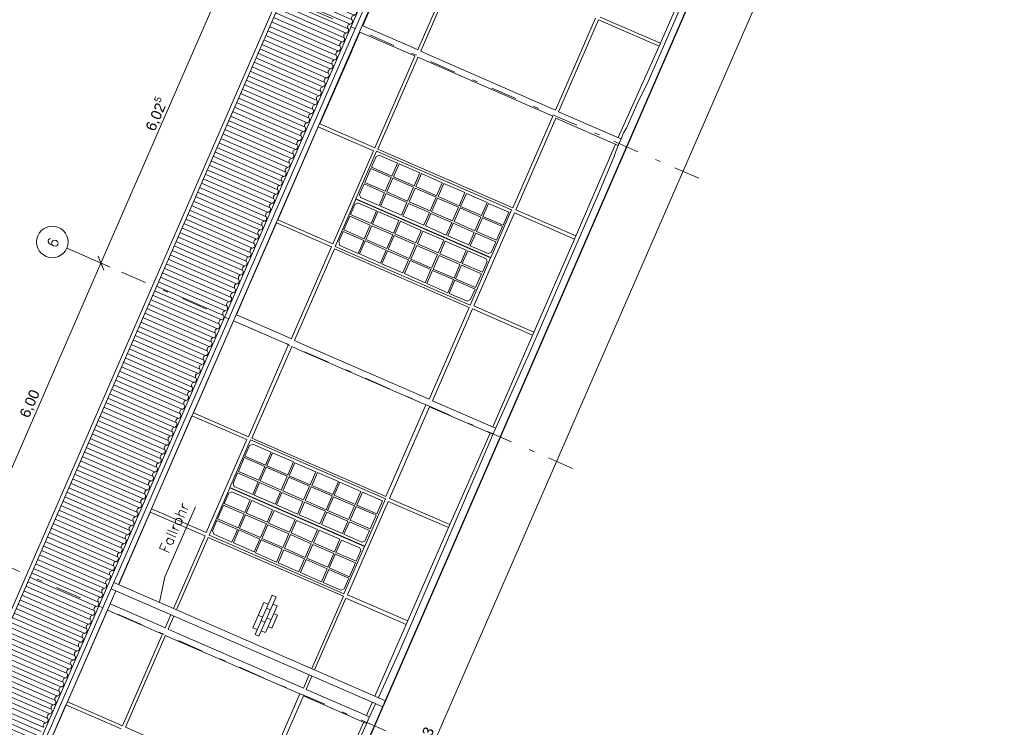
# Model space of a CAD drawing. Header units: metres. Extents: x -43 to 549, y 12 to 64.
# Tile 10 of 13: x 161 to 179, y 36 to 50. Entities that reach past the tile are written whole.
import ezdxf

# ---------------------------------------------------------------- set-up
doc = ezdxf.new("R2010")
doc.units = ezdxf.units.M
doc.header["$MEASUREMENT"] = 0
for name, pattern in [('Achslinie 01', [1.166667, 0.5, -0.3, 0, -0.366667]), ('DGN Style 2', [1.233271, 0.739963, -0.493308]), ('Wipeout_Contour', [1, 0, -1])]:
    doc.linetypes.add(name, pattern=pattern)
for name, color, linetype in [('00_Achsraster', 7, 'Continuous'), ('GBE_Beschriftung', 7, 'Continuous'), ('GBE_Dach', 7, 'Continuous'), ('GBE_Fen_Tuer', 7, 'Continuous'), ('GBE_Wand_Decke_tragend_Ansicht', 7, 'Continuous'), ('GBE_Wand_Decke_tragend_Schnitt', 7, 'Continuous'), ('NEU_GBE_Bemassung_fsa', 7, 'Continuous'), ('NEU_GBE_Holzbalken', 7, 'Continuous'), ('NEU_GBE_Regenrinne', 7, 'Continuous')]:
    doc.layers.add(name, color=color, linetype=linetype)
doc.styles.add('ERSTELLTER_STIL_1', font='txt')
doc.dimstyles.new('ERSTELLTER_STIL__1', dxfattribs={"dimtxt": 0.2, "dimasz": 0.190285, "dimexe": 0.18, "dimexo": 0.5, "dimgap": 0.09, "dimtad": 1, "dimzin": 0, "dimdsep": 46, "dimtxsty": 'ERSTELLTER_STIL_1', "dimblk": 'ARROWHEAD_6', "dimblk1": 'ARROWHEAD_6', "dimblk2": 'ARROWHEAD_6', "dimcen": 0.09, "dimclrd": 7, "dimclre": 7, "dimclrt": 7, "dimazin": 0, "dimtfac": 1, "dimtdec": 4, "dimtmove": 2, "dimatfit": 3, "dimfxl": 1, "dimtolj": 1, "dimtzin": 0, "dimarcsym": 0})
doc.dimstyles.new('ERSTELLTER_STIL__2', dxfattribs={"dimtxt": 0.2, "dimasz": 0.190285, "dimexe": 0.18, "dimexo": 0.5, "dimgap": 0.09, "dimtad": 1, "dimzin": 0, "dimdsep": 46, "dimtxsty": 'ERSTELLTER_STIL_1', "dimblk": 'ARROWHEAD_6', "dimblk1": 'ARROWHEAD_6', "dimblk2": 'ARROWHEAD_6', "dimcen": 0.09, "dimclrd": 8, "dimclre": 8, "dimclrt": 8, "dimazin": 0, "dimtfac": 1, "dimtdec": 4, "dimtmove": 0, "dimatfit": 3, "dimfxl": 1, "dimtolj": 1, "dimtzin": 0, "dimarcsym": 0})

# ---------------------------------------------------------------- blocks, each defined once
blk = doc.blocks.new('*D11', base_point=(191.698, 0))
at = {"layer": 'NEU_GBE_Bemassung_fsa', "color": 7, "linetype": 'Continuous', "lineweight": 13}
for p, q in [((178.266, 57.658), (177.635, 57.933)), ((158.835, 13.515), (178.094, 57.733)), ((178.145, 57.601), (178.042, 57.865)), ((178.094, 57.733), (178.154, 57.871)), ((159.007, 13.44), (158.377, 13.715)), ((158.775, 13.377), (158.835, 13.515)), ((158.783, 13.647), (158.887, 13.383))]:
    blk.add_line(p, q, dxfattribs=at)
at = {"color": 254, "linetype": 'Wipeout_Contour', "lineweight": 0, "ltscale": 688.273553}
blk.add_wipeout([(168.304, 35.273), (168.612, 35.981), (168.35, 36.095), (168.042, 35.387)], dxfattribs=at).dxf.layer = 'NEU_GBE_Bemassung_fsa'
at = {"layer": 'NEU_GBE_Bemassung_fsa', "color": 7, "lineweight": 13, "insert": (168.281, 35.329), "char_height": 0.2, "attachment_point": 7, "rotation": 66.4651, "style": 'ERSTELLTER_STIL_1'}
blk.add_mtext('\\A1;{\\pql;\\fArial|b0|i0|c0|p34;48,23}', dxfattribs=at)
blk = doc.blocks.new('ARROWHEAD_6')
at = {"color": 0, "linetype": 'Continuous', "lineweight": 0}
for p, q in [((0, 0), (-1, 0)), ((-0.5, -0.5), (0.5, 0.5))]:
    blk.add_line(p, q, dxfattribs=at)
blk = doc.blocks.new('*D15', base_point=(191.698, 0))
at = {"layer": '00_Achsraster', "color": 8, "linetype": 'Continuous', "lineweight": 18}
for p, q in [((159.782, 39.373), (162.178, 44.874)), ((159.954, 39.298), (159.324, 39.573)), ((157.395, 33.892), (159.782, 39.373)), ((159.73, 39.505), (159.834, 39.242)), ((157.567, 33.817), (156.936, 34.092)), ((157.343, 34.024), (157.446, 33.76))]:
    blk.add_line(p, q, dxfattribs=at)
at = {"color": 254, "linetype": 'Wipeout_Contour', "lineweight": 0, "ltscale": 650.609734}
blk.add_wipeout([(158.461, 36.363), (158.699, 36.909), (158.459, 37.014), (158.221, 36.468)], dxfattribs=at).dxf.layer = '00_Achsraster'
at = {"layer": '00_Achsraster', "color": 8, "lineweight": 18, "insert": (158.445, 36.404), "char_height": 0.2, "attachment_point": 7, "rotation": 66.4651, "style": 'ERSTELLTER_STIL_1'}
blk.add_mtext('\\A1;{\\pql;\\fArial|b0|i0|c0|p34;5,98}', dxfattribs=at)
blk = doc.blocks.new('*D16', base_point=(191.698, 0))
at = {"layer": '00_Achsraster', "color": 8, "linetype": 'Continuous', "lineweight": 18}
for p, q in [((162.126, 45.006), (162.23, 44.742)), ((159.782, 39.373), (162.178, 44.874)), ((159.954, 39.298), (159.324, 39.573)), ((159.73, 39.505), (159.834, 39.242))]:
    blk.add_line(p, q, dxfattribs=at)
at = {"color": 254, "linetype": 'Wipeout_Contour', "lineweight": 0, "ltscale": 665.162096}
blk.add_wipeout([(160.853, 41.854), (161.091, 42.401), (160.85, 42.505), (160.612, 41.959)], dxfattribs=at).dxf.layer = '00_Achsraster'
at = {"layer": '00_Achsraster', "color": 8, "lineweight": 18, "insert": (160.837, 41.895), "char_height": 0.2, "attachment_point": 7, "rotation": 66.4651, "style": 'ERSTELLTER_STIL_1'}
blk.add_mtext('\\A1;{\\pql;\\fArial|b0|i0|c0|p34;6,00}', dxfattribs=at)
blk = doc.blocks.new('*D17', base_point=(191.698, 0))
at = {"layer": '00_Achsraster', "color": 8, "linetype": 'Continuous', "lineweight": 18}
for p, q in [((164.532, 50.529), (164.635, 50.266)), ((162.178, 44.874), (164.583, 50.398)), ((162.35, 44.799), (161.719, 45.074)), ((162.126, 45.006), (162.23, 44.742)), ((159.782, 39.373), (162.178, 44.874))]:
    blk.add_line(p, q, dxfattribs=at)
at = {"color": 254, "linetype": 'Wipeout_Contour', "lineweight": 0, "ltscale": 680.305984}
blk.add_wipeout([(163.233, 47.32), (163.511, 47.959), (163.271, 48.063), (162.993, 47.425)], dxfattribs=at).dxf.layer = '00_Achsraster'
at = {"layer": '00_Achsraster', "color": 8, "lineweight": 18, "insert": (163.253, 47.345), "char_height": 0.2, "attachment_point": 7, "rotation": 66.4651, "style": 'ERSTELLTER_STIL_1'}
blk.add_mtext('\\A1;{\\pql;\\fArial|b0|i0|c0|p34;6,02\\fArial|b0|i0|c0|p34;\\A1{\\H.66x;\\S5^  ;}}', dxfattribs=at)
blk = doc.blocks.new('*D18', base_point=(191.698, 0))
at = {"layer": '00_Achsraster', "color": 8, "linetype": 'Continuous', "lineweight": 18}
for p, q in [((164.583, 50.398), (166.979, 55.898)), ((166.927, 56.03), (167.031, 55.766)), ((164.756, 50.323), (164.125, 50.597)), ((164.532, 50.529), (164.635, 50.266)), ((162.178, 44.874), (164.583, 50.398))]:
    blk.add_line(p, q, dxfattribs=at)
at = {"color": 254, "linetype": 'Wipeout_Contour', "lineweight": 0, "ltscale": 695.95053}
blk.add_wipeout([(165.654, 52.878), (165.892, 53.425), (165.652, 53.529), (165.414, 52.983)], dxfattribs=at).dxf.layer = '00_Achsraster'
at = {"layer": '00_Achsraster', "color": 8, "lineweight": 18, "insert": (165.638, 52.919), "char_height": 0.2, "attachment_point": 7, "rotation": 66.4651, "style": 'ERSTELLTER_STIL_1'}
blk.add_mtext('\\A1;{\\pql;\\fArial|b0|i0|c0|p34;6,00}', dxfattribs=at)

msp = doc.modelspace()

# ---------------------------------------------------------------- hatches: boundary and pattern name
at = {"layer": 'GBE_Dach', "linetype": 'Continuous', "lineweight": 18, "true_color": 0xdfdfdf}
h = msp.add_hatch(dxfattribs=at)
h.set_pattern_fill('Dachschraffur_1_0003', color=254, style=0, pattern_type=2)
h.set_pattern_definition([(156.4651, (151.61792, 16.62765), (0.03713562, 0.08526398), [])])
h.paths.add_polyline_path([(152.421, 16.163), (171.777, 60.603), (170.516, 61.152), (151.16, 16.712)])

# ---------------------------------------------------------------- linework, layer by layer
at = {"layer": '00_Achsraster', "color": 253, "linetype": 'Achslinie 01', "lineweight": 18, "true_color": 0x9f9f9f}
for p, q in [((173.56, 46.488), (163.934, 50.681)), ((171.155, 40.964), (161.528, 45.157)), ((168.759, 35.464), (159.132, 39.656))]:
    msp.add_line(p, q, dxfattribs=at)
at = {"layer": '00_Achsraster', "color": 253, "linetype": 'Continuous', "lineweight": 18, "true_color": 0x9f9f9f}
msp.add_circle((161.253, 45.277), 0.3, dxfattribs=at)
at = {"layer": 'GBE_Beschriftung', "color": 7, "linetype": 'Continuous', "lineweight": 13}
msp.add_lwpolyline([(163.29, 38.416), (163.394, 38.898), (163.975, 40.233)], dxfattribs=at)
at = {"layer": 'GBE_Dach', "color": 9, "linetype": 'Continuous', "lineweight": 18}
for p, q in [((151.097, 16.753), (170.452, 61.193)), ((151.165, 16.723), (170.521, 61.163))]:
    msp.add_line(p, q, dxfattribs=at)
for points in [[(166.957, 49.508, -0.568675), (166.994, 49.593, 0.534698), (167.031, 49.678)], [(166.882, 49.337, -0.568675), (166.919, 49.423, 0.534698), (166.957, 49.508)], [(166.808, 49.167, -0.568675), (166.845, 49.252, 0.534698), (166.882, 49.337)], [(166.734, 48.996, -0.568675), (166.771, 49.082, 0.534698), (166.808, 49.167)], [(166.659, 48.826, -0.568675), (166.697, 48.911, 0.534698), (166.734, 48.996)], [(166.585, 48.655, -0.568675), (166.622, 48.741, 0.534698), (166.659, 48.826)], [(166.511, 48.485, -0.568675), (166.548, 48.57, 0.534698), (166.585, 48.655)], [(166.437, 48.314, -0.568675), (166.474, 48.399, 0.534698), (166.511, 48.485)], [(166.362, 48.144, -0.568675), (166.4, 48.229, 0.534698), (166.437, 48.314)], [(166.288, 47.973, -0.568675), (166.325, 48.058, 0.534698), (166.362, 48.144)], [(166.14, 47.632, -0.568675), (166.177, 47.717, 0.534698), (166.214, 47.803)], [(166.214, 47.803, -0.568675), (166.251, 47.888, 0.534698), (166.288, 47.973)], [(166.065, 47.462, -0.568675), (166.102, 47.547, 0.534698), (166.14, 47.632)], [(165.991, 47.291, -0.568675), (166.028, 47.376, 0.534698), (166.065, 47.462)], [(165.917, 47.12, -0.568675), (165.954, 47.206, 0.534698), (165.991, 47.291)], [(165.843, 46.95, -0.568675), (165.88, 47.035, 0.534698), (165.917, 47.12)], [(165.768, 46.779, -0.568675), (165.805, 46.865, 0.534698), (165.843, 46.95)], [(165.694, 46.609, -0.568675), (165.731, 46.694, 0.534698), (165.768, 46.779)], [(165.62, 46.438, -0.568675), (165.657, 46.524, 0.534698), (165.694, 46.609)], [(165.545, 46.268, -0.568675), (165.583, 46.353, 0.534698), (165.62, 46.438)], [(165.471, 46.097, -0.568675), (165.508, 46.183, 0.534698), (165.545, 46.268)], [(165.323, 45.756, -0.568675), (165.36, 45.842, 0.534698), (165.397, 45.927)], [(165.397, 45.927, -0.568675), (165.434, 46.012, 0.534698), (165.471, 46.097)], [(165.248, 45.586, -0.568675), (165.285, 45.671, 0.534698), (165.323, 45.756)], [(165.174, 45.415, -0.568675), (165.211, 45.5, 0.534698), (165.248, 45.586)], [(165.1, 45.245, -0.568675), (165.137, 45.33, 0.534698), (165.174, 45.415)], [(165.026, 45.074, -0.568675), (165.063, 45.159, 0.534698), (165.1, 45.245)], [(164.951, 44.904, -0.568675), (164.988, 44.989, 0.534698), (165.026, 45.074)], [(164.877, 44.733, -0.568675), (164.914, 44.818, 0.534698), (164.951, 44.904)], [(164.803, 44.563, -0.568675), (164.84, 44.648, 0.534698), (164.877, 44.733)], [(164.728, 44.392, -0.568675), (164.766, 44.477, 0.534698), (164.803, 44.563)], [(164.654, 44.222, -0.568675), (164.691, 44.307, 0.534698), (164.728, 44.392)], [(164.506, 43.88, -0.568675), (164.543, 43.966, 0.534698), (164.58, 44.051)], [(164.58, 44.051, -0.568675), (164.617, 44.136, 0.534698), (164.654, 44.222)], [(164.431, 43.71, -0.568675), (164.468, 43.795, 0.534698), (164.506, 43.88)], [(164.357, 43.539, -0.568675), (164.394, 43.625, 0.534698), (164.431, 43.71)], [(164.283, 43.369, -0.568675), (164.32, 43.454, 0.534698), (164.357, 43.539)], [(164.209, 43.198, -0.568675), (164.246, 43.284, 0.534698), (164.283, 43.369)], [(164.134, 43.028, -0.568675), (164.171, 43.113, 0.534698), (164.209, 43.198)], [(164.06, 42.857, -0.568675), (164.097, 42.943, 0.534698), (164.134, 43.028)], [(163.986, 42.687, -0.568675), (164.023, 42.772, 0.534698), (164.06, 42.857)], [(163.911, 42.516, -0.568675), (163.949, 42.602, 0.534698), (163.986, 42.687)], [(163.837, 42.346, -0.568675), (163.874, 42.431, 0.534698), (163.911, 42.516)], [(163.689, 42.005, -0.568675), (163.726, 42.09, 0.534698), (163.763, 42.175)], [(163.763, 42.175, -0.568675), (163.8, 42.26, 0.534698), (163.837, 42.346)], [(163.614, 41.834, -0.568675), (163.652, 41.919, 0.534698), (163.689, 42.005)], [(163.54, 41.664, -0.568675), (163.577, 41.749, 0.534698), (163.614, 41.834)], [(163.466, 41.493, -0.568675), (163.503, 41.578, 0.534698), (163.54, 41.664)], [(163.392, 41.323, -0.568675), (163.429, 41.408, 0.534698), (163.466, 41.493)], [(163.317, 41.152, -0.568675), (163.354, 41.237, 0.534698), (163.392, 41.323)], [(163.243, 40.981, -0.568675), (163.28, 41.067, 0.534698), (163.317, 41.152)], [(163.169, 40.811, -0.568675), (163.206, 40.896, 0.534698), (163.243, 40.981)], [(163.094, 40.64, -0.568675), (163.132, 40.726, 0.534698), (163.169, 40.811)], [(163.02, 40.47, -0.568675), (163.057, 40.555, 0.534698), (163.094, 40.64)], [(162.872, 40.129, -0.568675), (162.909, 40.214, 0.534698), (162.946, 40.299)], [(162.946, 40.299, -0.568675), (162.983, 40.385, 0.534698), (163.02, 40.47)], [(162.797, 39.958, -0.568675), (162.835, 40.044, 0.534698), (162.872, 40.129)], [(162.723, 39.788, -0.568675), (162.76, 39.873, 0.534698), (162.797, 39.958)], [(162.649, 39.617, -0.568675), (162.686, 39.703, 0.534698), (162.723, 39.788)], [(162.575, 39.447, -0.568675), (162.612, 39.532, 0.534698), (162.649, 39.617)], [(162.5, 39.276, -0.568675), (162.537, 39.361, 0.534698), (162.575, 39.447)], [(162.426, 39.106, -0.568675), (162.463, 39.191, 0.534698), (162.5, 39.276)], [(162.352, 38.935, -0.568675), (162.389, 39.02, 0.534698), (162.426, 39.106)], [(162.277, 38.765, -0.568675), (162.315, 38.85, 0.534698), (162.352, 38.935)], [(162.203, 38.594, -0.568675), (162.24, 38.679, 0.534698), (162.277, 38.765)], [(162.055, 38.253, -0.568675), (162.092, 38.338, 0.534698), (162.129, 38.424)], [(162.129, 38.424, -0.568675), (162.166, 38.509, 0.534698), (162.203, 38.594)], [(161.98, 38.083, -0.568675), (162.018, 38.168, 0.534698), (162.055, 38.253)], [(161.906, 37.912, -0.568675), (161.943, 37.997, 0.534698), (161.98, 38.083)], [(161.832, 37.741, -0.568675), (161.869, 37.827, 0.534698), (161.906, 37.912)], [(161.758, 37.571, -0.568675), (161.795, 37.656, 0.534698), (161.832, 37.741)], [(161.683, 37.4, -0.568675), (161.72, 37.486, 0.534698), (161.758, 37.571)], [(161.609, 37.23, -0.568675), (161.646, 37.315, 0.534698), (161.683, 37.4)], [(161.535, 37.059, -0.568675), (161.572, 37.145, 0.534698), (161.609, 37.23)], [(161.461, 36.889, -0.568675), (161.498, 36.974, 0.534698), (161.535, 37.059)], [(161.386, 36.718, -0.568675), (161.423, 36.804, 0.534698), (161.461, 36.889)], [(161.312, 36.548, -0.568675), (161.349, 36.633, 0.534698), (161.386, 36.718)], [(161.163, 36.207, -0.568675), (161.201, 36.292, 0.534698), (161.238, 36.377)], [(161.238, 36.377, -0.568675), (161.275, 36.462, 0.534698), (161.312, 36.548)], [(161.089, 36.036, -0.568675), (161.126, 36.121, 0.534698), (161.163, 36.207)]]:
    msp.add_lwpolyline(points, format="xyb", dxfattribs=at)
at = {"layer": 'GBE_Fen_Tuer', "color": 7, "linetype": 'Continuous', "lineweight": 13}
for p, q in [((167.474, 46.931), (167.415, 46.902)), ((167.101, 46.183), (167.12, 46.125)), ((167.015, 45.995), (167.068, 46.016)), ((166.726, 45.209), (166.704, 45.282)), ((169.549, 45.056), (169.606, 45.075)), ((169.509, 44.953), (169.528, 44.907)), ((169.209, 44.175), (169.148, 44.149)), ((165.067, 41.429), (165.007, 41.4)), ((164.694, 40.681), (164.713, 40.622)), ((164.613, 40.496), (164.667, 40.517)), ((164.325, 39.712), (164.301, 39.779)), ((167.146, 39.563), (167.203, 39.582)), ((167.106, 39.45), (167.124, 39.404)), ((166.806, 38.672), (166.745, 38.647))]:
    msp.add_line(p, q, dxfattribs=at)
at = {"layer": 'GBE_Fen_Tuer', "color": 7, "linetype": 'Continuous', "lineweight": 13, "flags": 128}
for points in [[(167.426, 47.004), (167.031, 46.098), (169.599, 44.98), (169.993, 45.886)], [(167.591, 46.241), (167.704, 46.503), (167.315, 46.673), (167.201, 46.411)], [(168.142, 46.345), (168.25, 46.593), (167.852, 46.766), (167.744, 46.518)], [(168.016, 46.056), (168.13, 46.317), (167.732, 46.491), (167.618, 46.229)], [(168.568, 46.155), (168.676, 46.404), (168.278, 46.577), (168.17, 46.329)], [(168.442, 45.867), (168.556, 46.128), (168.158, 46.301), (168.044, 46.04)], [(168.995, 45.967), (169.103, 46.215), (168.705, 46.388), (168.597, 46.14)], [(167.898, 45.786), (168.003, 46.025), (167.605, 46.198), (167.501, 45.959)], [(168.869, 45.678), (168.983, 45.939), (168.585, 46.113), (168.471, 45.851)], [(169.422, 45.778), (169.53, 46.027), (169.133, 46.2), (169.025, 45.952)], [(166.637, 45.192), (167.029, 46.093), (169.596, 44.975), (169.204, 44.074)], [(168.324, 45.596), (168.429, 45.836), (168.031, 46.009), (167.927, 45.77)], [(169.296, 45.489), (169.41, 45.751), (169.013, 45.924), (168.899, 45.663)], [(169.94, 45.842), (169.558, 46.009), (169.45, 45.76), (169.832, 45.594)], [(167.305, 45.596), (167.191, 45.335), (166.801, 45.505), (166.915, 45.766)], [(167.849, 45.682), (167.745, 45.442), (167.347, 45.616), (167.451, 45.855)], [(168.751, 45.408), (168.855, 45.647), (168.458, 45.82), (168.353, 45.581)], [(169.707, 45.309), (169.821, 45.57), (169.439, 45.736), (169.325, 45.475)], [(167.731, 45.412), (167.617, 45.15), (167.219, 45.323), (167.333, 45.585)], [(168.276, 45.496), (168.172, 45.257), (167.774, 45.43), (167.878, 45.669)], [(169.179, 45.219), (169.283, 45.459), (168.885, 45.632), (168.781, 45.392)], [(168.158, 45.226), (168.045, 44.964), (167.647, 45.138), (167.761, 45.399)], [(168.704, 45.309), (168.599, 45.069), (168.202, 45.242), (168.306, 45.482)], [(167.605, 45.123), (167.497, 44.874), (167.099, 45.048), (167.207, 45.296)], [(168.586, 45.038), (168.472, 44.777), (168.074, 44.95), (168.188, 45.212)], [(169.13, 45.118), (169.026, 44.879), (168.628, 45.052), (168.732, 45.291)], [(168.033, 44.937), (167.924, 44.689), (167.527, 44.862), (167.635, 45.11)], [(169.012, 44.848), (168.899, 44.586), (168.501, 44.759), (168.615, 45.021)], [(168.46, 44.749), (168.352, 44.501), (167.954, 44.674), (168.062, 44.923)], [(169.424, 44.668), (169.31, 44.407), (168.928, 44.573), (169.042, 44.835)], [(168.887, 44.559), (168.778, 44.31), (168.381, 44.484), (168.489, 44.732)], [(165.025, 41.507), (164.63, 40.601), (167.198, 39.483), (167.592, 40.389)], [(165.735, 40.842), (165.843, 41.091), (165.445, 41.264), (165.337, 41.015)], [(165.183, 40.739), (165.297, 41), (164.907, 41.17), (164.793, 40.909)], [(166.161, 40.653), (166.269, 40.901), (165.871, 41.074), (165.763, 40.826)], [(165.609, 40.553), (165.723, 40.815), (165.325, 40.988), (165.211, 40.727)], [(166.589, 40.468), (166.697, 40.716), (166.299, 40.889), (166.191, 40.641)], [(165.491, 40.283), (165.596, 40.522), (165.198, 40.696), (165.093, 40.456)], [(166.035, 40.364), (166.149, 40.625), (165.751, 40.799), (165.637, 40.537)], [(167.017, 40.28), (167.125, 40.528), (166.727, 40.702), (166.619, 40.453)], [(164.236, 39.696), (164.628, 40.597), (167.196, 39.478), (166.803, 38.577)], [(165.918, 40.097), (166.021, 40.333), (165.624, 40.506), (165.521, 40.27)], [(166.463, 40.179), (166.577, 40.44), (166.179, 40.613), (166.065, 40.352)], [(167.537, 40.349), (167.155, 40.516), (167.047, 40.267), (167.429, 40.101)], [(165.445, 40.179), (165.341, 39.94), (164.943, 40.113), (165.048, 40.352)], [(166.346, 39.911), (166.45, 40.148), (166.052, 40.321), (165.949, 40.084)], [(166.891, 39.991), (167.005, 40.252), (166.607, 40.426), (166.493, 40.164)], [(164.902, 40.094), (164.788, 39.832), (164.398, 40.002), (164.512, 40.263)], [(165.872, 39.991), (165.767, 39.751), (165.369, 39.924), (165.474, 40.164)], [(166.775, 39.724), (166.878, 39.96), (166.48, 40.133), (166.377, 39.897)], [(167.304, 39.816), (167.418, 40.077), (167.036, 40.243), (166.922, 39.982)], [(165.328, 39.909), (165.214, 39.647), (164.816, 39.821), (164.93, 40.082)], [(166.299, 39.802), (166.194, 39.563), (165.797, 39.736), (165.901, 39.976)], [(165.202, 39.62), (165.095, 39.376), (164.698, 39.549), (164.804, 39.793)], [(165.754, 39.72), (165.64, 39.459), (165.242, 39.632), (165.356, 39.894)], [(166.727, 39.615), (166.623, 39.376), (166.225, 39.549), (166.329, 39.789)], [(165.628, 39.431), (165.52, 39.183), (165.122, 39.356), (165.23, 39.605)], [(166.181, 39.532), (166.067, 39.271), (165.669, 39.444), (165.783, 39.705)], [(166.055, 39.243), (165.947, 38.995), (165.549, 39.168), (165.657, 39.417)], [(166.609, 39.345), (166.495, 39.084), (166.097, 39.257), (166.211, 39.518)], [(166.483, 39.056), (166.375, 38.808), (165.977, 38.981), (166.085, 39.229)], [(167.021, 39.166), (166.907, 38.904), (166.525, 39.071), (166.639, 39.332)]]:
    msp.add_lwpolyline(points, close=True, dxfattribs=at)
for points in [[(167.415, 46.902), (167.327, 46.7), (167.716, 46.53), (167.825, 46.779), (167.474, 46.931)], [(167.12, 46.125), (167.473, 45.971), (167.577, 46.21), (167.187, 46.38), (167.101, 46.183)], [(167.07, 46.02), (167.423, 45.866), (167.319, 45.627), (166.929, 45.797), (167.017, 45.999)], [(166.704, 45.282), (166.789, 45.477), (167.179, 45.307), (167.071, 45.059), (166.726, 45.209)], [(169.606, 45.075), (169.694, 45.278), (169.312, 45.444), (169.208, 45.205), (169.549, 45.056)], [(169.528, 44.907), (169.438, 44.699), (169.055, 44.866), (169.16, 45.105), (169.509, 44.953)], [(169.148, 44.149), (168.808, 44.298), (168.916, 44.546), (169.298, 44.379), (169.209, 44.175)], [(165.007, 41.4), (164.919, 41.197), (165.309, 41.028), (165.417, 41.276), (165.067, 41.429)], [(164.713, 40.622), (165.066, 40.468), (165.17, 40.708), (164.78, 40.878), (164.694, 40.681)], [(164.667, 40.517), (165.019, 40.364), (164.915, 40.124), (164.525, 40.294), (164.613, 40.496)], [(164.301, 39.779), (164.386, 39.974), (164.776, 39.805), (164.67, 39.561), (164.325, 39.711)], [(167.203, 39.582), (167.291, 39.785), (166.909, 39.951), (166.804, 39.711), (167.145, 39.563)], [(167.124, 39.404), (167.034, 39.197), (166.652, 39.363), (166.756, 39.602), (167.106, 39.45)], [(166.745, 38.647), (166.405, 38.795), (166.513, 39.043), (166.895, 38.877), (166.806, 38.672)]]:
    msp.add_lwpolyline(points, dxfattribs=at)
at = {"layer": 'GBE_Wand_Decke_tragend_Ansicht', "color": 8, "linetype": 'Continuous', "lineweight": 18}
for p, q in [((173.64, 50.925), (172.821, 49.046)), ((168.97, 50.681), (168.224, 48.967)), ((169.024, 50.653), (168.274, 48.93)), ((167.303, 49.715), (167.162, 49.392)), ((171.591, 49.534), (170.831, 47.788)), ((171.648, 49.503), (170.887, 47.755)), ((171.648, 49.503), (172.801, 49.001)), ((171.68, 49.557), (172.826, 49.058)), ((167.162, 49.392), (168.055, 49.003)), ((167.108, 49.273), (166.965, 48.944)), ((167.108, 49.273), (168.153, 48.818)), ((172.826, 49.058), (172.026, 47.265)), ((166.945, 48.899), (166.347, 47.526)), ((168.133, 48.771), (167.392, 47.071)), ((168.196, 48.759), (167.449, 47.043)), ((168.21, 48.792), (170.781, 47.672)), ((168.419, 48.839), (170.831, 47.788)), ((170.781, 47.672), (170.02, 45.923)), ((170.837, 47.632), (170.078, 45.89)), ((170.837, 47.632), (172.025, 47.115)), ((170.887, 47.755), (172.076, 47.237)), ((166.315, 47.468), (165.545, 45.699)), ((166.315, 47.468), (167.364, 47.012)), ((166.347, 47.526), (167.392, 47.071)), ((171.972, 47.138), (171.185, 45.314)), ((167.364, 47.012), (166.593, 45.243)), ((167.449, 47.043), (170.02, 45.923)), ((170.049, 45.831), (169.277, 44.058)), ((170.049, 45.831), (171.193, 45.332)), ((170.078, 45.89), (171.219, 45.393)), ((165.517, 45.639), (164.919, 44.265)), ((165.517, 45.639), (166.564, 45.183)), ((165.545, 45.699), (166.593, 45.243)), ((166.564, 45.183), (165.819, 43.471)), ((171.185, 45.314), (170.406, 43.525)), ((166.622, 45.148), (165.873, 43.429)), ((169.189, 44.03), (166.622, 45.148)), ((164.899, 44.22), (164.756, 43.89)), ((169.277, 44.058), (170.421, 43.56)), ((165.664, 43.494), (164.756, 43.89)), ((169.189, 44.03), (168.428, 42.281)), ((169.248, 44.001), (168.486, 42.253)), ((169.248, 44.001), (170.395, 43.501)), ((164.702, 43.776), (164.556, 43.441)), ((165.609, 43.382), (164.702, 43.776)), ((170.406, 43.525), (169.636, 41.754)), ((164.536, 43.395), (163.939, 42.024)), ((168.428, 42.281), (166.027, 43.326)), ((165.723, 43.265), (164.985, 41.569)), ((165.797, 43.253), (165.051, 41.539)), ((165.977, 43.212), (165.811, 43.284)), ((168.362, 42.173), (165.977, 43.212)), ((168.362, 42.173), (167.602, 40.428)), ((169.691, 41.729), (168.486, 42.253)), ((163.939, 42.024), (164.985, 41.569)), ((168.433, 42.14), (167.672, 40.395)), ((169.64, 41.615), (168.433, 42.14)), ((163.909, 41.968), (163.139, 40.198)), ((163.909, 41.968), (164.954, 41.513)), ((169.585, 41.638), (168.795, 39.839)), ((164.954, 41.513), (164.183, 39.744)), ((165.051, 41.539), (167.602, 40.428)), ((167.645, 40.338), (166.871, 38.561)), ((167.645, 40.338), (168.794, 39.837)), ((167.672, 40.395), (168.819, 39.895)), ((163.117, 40.135), (162.516, 38.756)), ((163.117, 40.135), (164.162, 39.68)), ((163.139, 40.198), (164.183, 39.744)), ((168.795, 39.839), (168.008, 38.037)), ((164.162, 39.68), (163.561, 38.299)), ((164.218, 39.652), (163.618, 38.274)), ((164.218, 39.652), (166.792, 38.531)), ((162.463, 38.635), (162.355, 38.387)), ((166.192, 37.153), (166.792, 38.531)), ((166.245, 37.13), (166.84, 38.496)), ((166.84, 38.496), (167.99, 37.996)), ((166.871, 38.561), (168.018, 38.061)), ((162.303, 38.268), (162.156, 37.932)), ((162.303, 38.268), (163.35, 37.812)), ((162.355, 38.387), (163.259, 37.993)), ((163.509, 38.18), (163.42, 37.976)), ((163.566, 38.155), (163.47, 37.936)), ((162.136, 37.886), (161.541, 36.52)), ((168.008, 38.037), (167.393, 36.63)), ((163.331, 37.77), (162.588, 36.064)), ((163.392, 37.76), (162.642, 36.038)), ((163.403, 37.786), (165.962, 36.671)), ((163.627, 37.831), (166.031, 36.783)), ((166.031, 36.783), (166.14, 37.034)), ((166.084, 36.759), (166.193, 37.011)), ((166.084, 36.759), (167.291, 36.233)), ((165.962, 36.671), (165.201, 34.924)), ((166.032, 36.634), (165.275, 34.896)), ((166.032, 36.634), (167.235, 36.11)), ((161.512, 36.465), (162.56, 36.009)), ((161.541, 36.52), (162.588, 36.064)), ((167.341, 36.511), (167.231, 36.259)), ((165.201, 34.924), (162.642, 36.038)), ((167.174, 36.129), (166.401, 34.362))]:
    msp.add_line(p, q, dxfattribs=at)
at = {"layer": 'GBE_Wand_Decke_tragend_Ansicht', "color": 8, "linetype": 'DGN Style 2', "lineweight": 18}
for p, q in [((166.945, 48.899), (166.965, 48.944)), ((168.055, 49.003), (168.21, 48.936)), ((168.224, 48.967), (168.21, 48.936)), ((168.274, 48.93), (168.264, 48.906)), ((168.133, 48.771), (168.153, 48.818)), ((168.196, 48.759), (168.21, 48.792)), ((168.264, 48.906), (168.419, 48.839)), ((172.029, 47.123), (172.078, 47.242)), ((164.899, 44.22), (164.919, 44.265)), ((165.664, 43.494), (165.803, 43.434)), ((164.536, 43.395), (164.556, 43.441)), ((165.609, 43.382), (165.748, 43.321)), ((165.723, 43.265), (165.748, 43.321)), ((165.819, 43.471), (165.803, 43.434)), ((165.873, 43.429), (165.86, 43.399)), ((166.027, 43.326), (165.86, 43.399)), ((165.797, 43.253), (165.811, 43.284)), ((169.633, 41.601), (169.688, 41.722)), ((162.515, 38.754), (162.516, 38.756)), ((162.136, 37.886), (162.156, 37.932)), ((163.259, 37.993), (163.401, 37.932)), ((163.42, 37.976), (163.401, 37.932)), ((163.47, 37.936), (163.457, 37.905)), ((163.627, 37.831), (163.457, 37.905)), ((163.331, 37.77), (163.35, 37.812)), ((163.392, 37.76), (163.403, 37.786)), ((167.232, 36.104), (167.285, 36.22))]:
    msp.add_line(p, q, dxfattribs=at)
at = {"layer": 'GBE_Wand_Decke_tragend_Ansicht', "color": 253, "linetype": 'Continuous', "lineweight": 18, "true_color": 0x9f9f9f}
for p, q in [((165.437, 38.554), (165.111, 37.806)), ((165.51, 38.522), (165.184, 37.774)), ((165.437, 38.554), (165.51, 38.522)), ((165.28, 38.414), (165.071, 37.933)), ((165.28, 38.414), (165.361, 38.379)), ((165.53, 38.349), (165.308, 37.841)), ((165.328, 38.303), (165.401, 38.272)), ((165.449, 38.383), (165.53, 38.349)), ((165.173, 38.169), (165.254, 38.134)), ((165.227, 38.071), (165.3, 38.039)), ((165.335, 38.12), (165.415, 38.085)), ((165.538, 38.169), (165.431, 37.925)), ((165.465, 38.2), (165.538, 38.169)), ((165.071, 37.933), (165.152, 37.898)), ((165.228, 37.876), (165.308, 37.841)), ((165.359, 37.957), (165.431, 37.925)), ((165.111, 37.806), (165.184, 37.774)), ((161.512, 36.465), (160.739, 34.692))]:
    msp.add_line(p, q, dxfattribs=at)
at = {"layer": 'GBE_Wand_Decke_tragend_Ansicht', "color": 8, "linetype": 'Continuous', "lineweight": 18, "flags": 128}
for points in [[(174.455, 52.615), (174.236, 52.123), (174.189, 51.982), (172.578, 48.288), (172.406, 47.948), (172.182, 47.445), (172.125, 47.355), (172.078, 47.242)], [(172.029, 47.123), (171.985, 47.017), (171.943, 46.892), (171.65, 46.193), (171.151, 45.059), (170.75, 44.118), (170.335, 43.167), (169.688, 41.722)], [(169.633, 41.601), (169.609, 41.546), (168.587, 39.162), (167.865, 37.498), (167.458, 36.601)], [(167.405, 36.483), (167.285, 36.22)], [(167.232, 36.104), (167.111, 35.838), (166.045, 33.328), (164.94, 30.828), (164.899, 30.732)]]:
    msp.add_lwpolyline(points, dxfattribs=at)
at = {"layer": 'NEU_GBE_Holzbalken', "color": 7, "linetype": 'Continuous', "lineweight": 13}
for p, q in [((162.514, 38.754), (169.548, 54.906)), ((155.216, 21.997), (162.462, 38.636))]:
    msp.add_line(p, q, dxfattribs=at)
at = {"layer": 'NEU_GBE_Regenrinne', "color": 7, "linetype": 'Continuous', "lineweight": 13}
for p, q in [((152.467, 16.147), (171.83, 60.603)), ((152.545, 16.113), (171.907, 60.569))]:
    msp.add_line(p, q, dxfattribs=at)
msp.add_lwpolyline([(162.371, 38.675), (162.423, 38.794), (167.593, 36.542), (167.541, 36.424)], close=True, dxfattribs=at)

# ---------------------------------------------------------------- next in the draw order: dimensions: what is measured, and where the dimension line sits
at = {"layer": 'NEU_GBE_Bemassung_fsa', "color": 7, "linetype": 'Continuous', "lineweight": 13}
dim = msp.add_linear_dim(base=(178.094, 57.733), p1=(157.765, 13.981), p2=(177.023, 58.199), angle=66.4651, dimstyle='ERSTELLTER_STIL__1', dxfattribs=at)
dim.commit()
dim.dimension.update_dxf_attribs({"geometry": '*D11', "text_midpoint": (168.331, 35.693), "dimtype": 160, "text_rotation": 66.4651})

# ---------------------------------------------------------------- next in the draw order: dimensions: what is measured, and where the dimension line sits
at = {"layer": '00_Achsraster', "color": 8, "linetype": 'Continuous', "lineweight": 18}
dim = msp.add_linear_dim(base=(159.782, 39.373), p1=(156.745, 34.175), p2=(159.132, 39.656), angle=66.4651, dimstyle='ERSTELLTER_STIL__2', dxfattribs=at)
dim.commit()
dim.dimension.update_dxf_attribs({"geometry": '*D15', "text_midpoint": (158.463, 36.696), "dimtype": 160, "text_rotation": 66.4651})

# ---------------------------------------------------------------- next in the draw order: dimensions: what is measured, and where the dimension line sits
dim = msp.add_linear_dim(base=(162.178, 44.874), p1=(159.132, 39.656), p2=(161.528, 45.157), angle=66.4651, dimstyle='ERSTELLTER_STIL__2', dxfattribs=at)
dim.commit()
dim.dimension.update_dxf_attribs({"geometry": '*D16', "text_midpoint": (160.855, 42.187), "dimtype": 160, "text_rotation": 66.4651})

# ---------------------------------------------------------------- next in the draw order: dimensions: what is measured, and where the dimension line sits
dim = msp.add_linear_dim(base=(164.5833, 50.3975), p1=(161.5279, 45.1572), p2=(163.9335, 50.6806), angle=66.4651, dimstyle='ERSTELLTER_STIL__2', dxfattribs=at)
dim.commit()
dim.dimension.update_dxf_attribs({"geometry": '*D17', "text_midpoint": (163.3342, 47.8801), "dimtype": 160, "text_rotation": 66.4651})

# ---------------------------------------------------------------- next in the draw order: texts
at = {"layer": '00_Achsraster', "color": 253, "linetype": 'Continuous', "lineweight": 18, "true_color": 0x9f9f9f, "insert": (161.321, 45.145), "char_height": 0.2, "attachment_point": 7, "rotation": 66.4651}
msp.add_mtext('\\A1;{\\pql;\\Ftxt.shx;6}', dxfattribs=at)
at = {"layer": 'GBE_Beschriftung', "color": 7, "linetype": 'Continuous', "lineweight": 13, "insert": (163.678, 40.333), "char_height": 0.2, "attachment_point": 3, "rotation": 66.4651}
msp.add_mtext('\\A1;{\\pqr;\\Ftxt.shx;Fallrohr}', dxfattribs=at)

# ---------------------------------------------------------------- next in the draw order: dimensions: what is measured, and where the dimension line sits
at = {"layer": '00_Achsraster', "color": 8, "linetype": 'Continuous', "lineweight": 18}
dim = msp.add_linear_dim(base=(166.979, 55.898), p1=(163.934, 50.681), p2=(166.329, 56.181), angle=66.4651, dimstyle='ERSTELLTER_STIL__2', dxfattribs=at)
dim.commit()
dim.dimension.update_dxf_attribs({"geometry": '*D18', "text_midpoint": (165.656, 53.211), "dimtype": 160, "text_rotation": 66.4651})

# ---------------------------------------------------------------- next in the draw order: linework, layer by layer
at = {"layer": 'GBE_Wand_Decke_tragend_Schnitt', "color": 7, "linetype": 'Continuous', "lineweight": 25}
msp.add_line((157.129, 12.522), (179.374, 63.596), dxfattribs=at)

doc.saveas('drawing.dxf')
